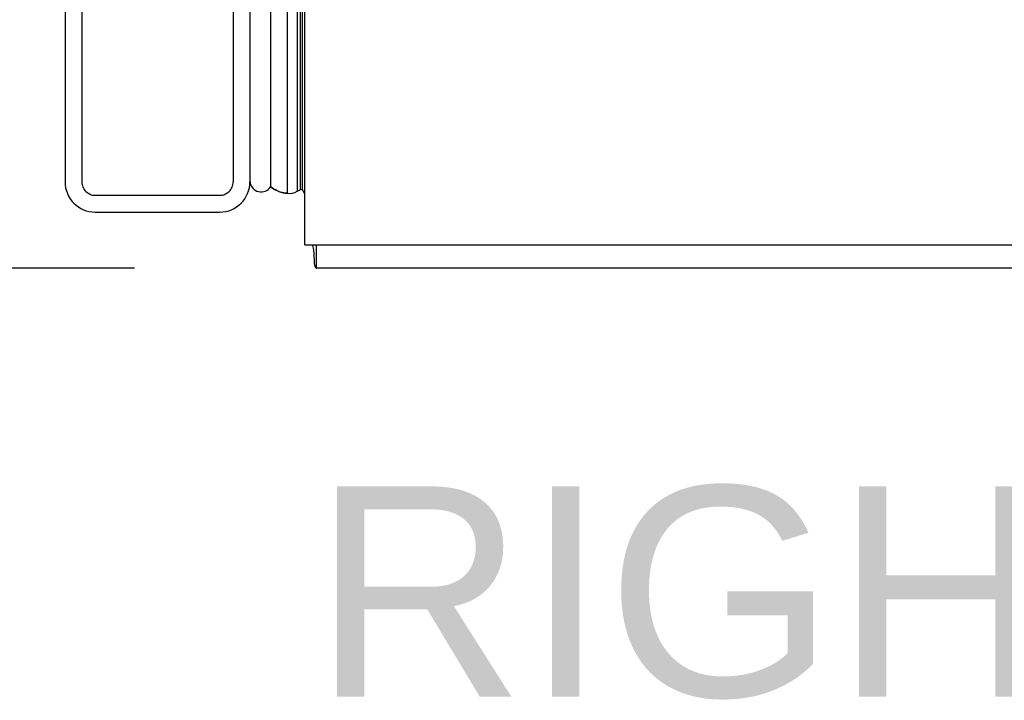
# Model space of a CAD drawing. Header units: inches. Extents: x 0 to 212, y 0 to 138.
# Tile 233 of 256: x 110.23 to 114.62, y 36.39 to 39.43. Entities that reach past the tile are written whole.
import ezdxf

# ---------------------------------------------------------------- set-up
doc = ezdxf.new("R2010")
doc.units = ezdxf.units.IN
doc.header["$LTSCALE"] = 11.6875
doc.header["$MEASUREMENT"] = 0
doc.linetypes.add('HIDDEN', pattern=[0.2, 0.1, -0.1])
doc.layers.get('0').update_dxf_attribs({"linetype": 'CONTINUOUS'})
for name, color, linetype in [('DIMENSIONS', 7, 'CONTINUOUS'), ('LEFTHAND_DOOR_ASSEMBLY', 7, 'CONTINUOUS'), ('RIGHTHAND_DOOR_ASSEMBLY', 7, 'CONTINUOUS')]:
    doc.layers.add(name, color=color, linetype=linetype)
doc.styles.get("Standard").update_dxf_attribs({"font": 'arial.ttf'})
doc.dimstyles.new('DIMSTYLE_1', dxfattribs={"dimtxt": 0.9375, "dimasz": 1.25, "dimexe": 0.09, "dimexo": 0.07, "dimgap": 0.0375, "dimtad": 0, "dimtih": 1, "dimtoh": 1, "dimzin": 4, "dimdsep": 46, "dimtxsty": 'Standard', "dimblk": '_FILLED', "dimblk1": '_FILLED', "dimblk2": '_FILLED', "dimcen": 0.09, "dimadec": 3, "dimazin": 1, "dimtfac": 1, "dimtdec": 3, "dimtofl": 0, "dimtmove": 0, "dimatfit": 3, "dimldrblk": '_FILLED', "dimfxl": 0, "dimtolj": 1, "dimtzin": 4, "dimarcsym": 0})

# ---------------------------------------------------------------- blocks, each defined once
blk = doc.blocks.new('_FILLED')
at = {"color": 0, "linetype": 'ByBlock'}
blk.add_solid([(0, 0), (-1, 0.2), (-1, -0.2)], dxfattribs=at)
blk = doc.blocks.new('*D12')
at = {"layer": 'DIMENSIONS', "color": 2, "linetype": 'Continuous'}
for p, q in [((110.7307, 98.3208), (106.2544, 98.3208)), ((107.3794, 98.3208), (107.3794, 69.2583)), ((107.3794, 38.3208), (107.3794, 67.3833)), ((110.7417, 38.3208), (106.2544, 38.3208))]:
    blk.add_line(p, q, dxfattribs=at)
at = {"layer": 'DIMENSIONS', "color": 2, "linetype": 'Continuous', "xscale": 1.25, "yscale": 1.25, "zscale": 1.25}
for p, rotation in [((107.3794, 98.3208), 90), ((107.3794, 38.3208), 270)]:
    blk.add_blockref('_FILLED', p, dxfattribs=dict(at, rotation=rotation))
at = {"layer": 'DIMENSIONS', "color": 2, "linetype": 'Continuous', "insert": (107.3794, 68.7896), "char_height": 0.9375, "width": 3.276022, "attachment_point": 2, "line_spacing_factor": 0.9}
blk.add_mtext('60.00', dxfattribs=at)

msp = doc.modelspace()

# ---------------------------------------------------------------- linework, layer by layer
at = {"color": 3, "linetype": 'Continuous'}
for q in [(111.5017, 98.2168), (123.5017, 38.4248)]:
    msp.add_line((111.5017, 38.4248), q, dxfattribs=at)
at = {"color": 7, "linetype": 'Continuous'}
for p, q in [((111.5537, 38.3208), (111.5537, 38.4248)), ((123.4497, 38.3208), (111.5537, 38.3208))]:
    msp.add_line(p, q, dxfattribs=at)
for points in [[(111.5353, 38.4248), (111.5366, 38.4203), (111.5378, 38.4147), (111.5389, 38.4088), (111.5397, 38.4029), (111.5404, 38.397), (111.5409, 38.3908), (111.5413, 38.3847), (111.5416, 38.3787), (111.5419, 38.3727), (111.5424, 38.3609)], [(111.5424, 38.3609), (111.5427, 38.3552), (111.543, 38.3498), (111.5434, 38.345), (111.5438, 38.3408), (111.5443, 38.337), (111.5449, 38.3337), (111.5457, 38.3304), (111.5466, 38.3275), (111.5476, 38.3252), (111.5487, 38.3235), (111.5499, 38.3222), (111.5512, 38.3214), (111.5524, 38.3209), (111.5537, 38.3208)]]:
    msp.add_lwpolyline(points, dxfattribs=at)
at = {"layer": 'LEFTHAND_DOOR_ASSEMBLY', "color": 8, "linetype": 'HIDDEN'}
for p, q in [((110.5067, 97.9358), (110.5067, 38.7058)), ((111.1817, 97.9358), (111.1817, 38.7058)), ((110.5667, 38.6458), (111.1217, 38.6458))]:
    msp.add_line(p, q, dxfattribs=at)
for centre, start, end in [((110.5667, 38.7058), 180, 270), ((111.1217, 38.7058), 270, 360)]:
    msp.add_arc(centre, 0.06, start, end, dxfattribs=at)
at = {"layer": 'RIGHTHAND_DOOR_ASSEMBLY', "color": 7, "linetype": 'Continuous'}
for p, q in [((111.424, 38.6554), (111.424, 97.9862)), ((111.3488, 97.9578), (111.3488, 38.6838)), ((111.4674, 97.9772), (111.4674, 38.6644)), ((111.4811, 97.9705), (111.4811, 38.6711)), ((111.4898, 97.9681), (111.4898, 38.6735)), ((111.5018, 38.6527), (111.4898, 38.6735))]:
    msp.add_line(p, q, dxfattribs=at)
at = {"layer": 'RIGHTHAND_DOOR_ASSEMBLY', "color": 3, "linetype": 'Continuous'}
for p, q in [((110.4317, 97.9358), (110.4317, 38.7058)), ((111.2567, 97.9358), (111.2567, 38.7058)), ((110.5667, 38.5708), (111.1217, 38.5708))]:
    msp.add_line(p, q, dxfattribs=at)
at = {"layer": 'RIGHTHAND_DOOR_ASSEMBLY', "color": 8, "linetype": 'HIDDEN'}
for p, q in [((110.5067, 97.9358), (110.5067, 38.7058)), ((111.1817, 97.9358), (111.1817, 38.7058)), ((110.5667, 38.6458), (111.1217, 38.6458))]:
    msp.add_line(p, q, dxfattribs=at)
at = {"layer": 'RIGHTHAND_DOOR_ASSEMBLY', "color": 7, "linetype": 'Continuous'}
for points in [[(111.424, 38.6554), (111.4162, 38.6557), (111.4084, 38.6566), (111.4007, 38.6581), (111.393, 38.6601), (111.3854, 38.6627), (111.3778, 38.6658), (111.3704, 38.6695), (111.363, 38.6737), (111.3559, 38.6785), (111.3488, 38.6838)], [(111.4811, 38.6711), (111.4777, 38.6693), (111.4743, 38.6675), (111.4708, 38.6659), (111.4674, 38.6644)]]:
    msp.add_lwpolyline(points, dxfattribs=at)
at = {"layer": 'RIGHTHAND_DOOR_ASSEMBLY', "color": 3, "linetype": 'Continuous'}
for centre, start, end in [((110.5667, 38.7058), 180, 270), ((111.1217, 38.7058), 270, 360)]:
    msp.add_arc(centre, 0.135, start, end, dxfattribs=at)
at = {"layer": 'RIGHTHAND_DOOR_ASSEMBLY', "color": 8, "linetype": 'HIDDEN'}
for centre, start, end in [((110.5667, 38.7058), 180, 270), ((111.1217, 38.7058), 270, 360)]:
    msp.add_arc(centre, 0.06, start, end, dxfattribs=at)
at = {"layer": 'RIGHTHAND_DOOR_ASSEMBLY', "color": 7, "linetype": 'Continuous'}
for centre, radius, start, end in [((111.3067, 38.7108), 0.05, 185.2617, 327.3282), ((111.4351, 38.7112), 0.0569, 258.7115, 304.5669), ((111.4777, 38.7009), 0.03, 276.412, 293.7978)]:
    msp.add_arc(centre, radius, start, end, dxfattribs=at)
for start_param, end_param in [(-3.608679, -3.143067), (-2.881148, -2.795492)]:
    msp.add_ellipse((111.4242, 38.9204), major_axis=(0, 0.265), ratio=0.632157, start_param=start_param, end_param=end_param, dxfattribs=at)

# ---------------------------------------------------------------- texts
at = {"layer": 'DIMENSIONS', "color": 2, "linetype": 'Continuous', "insert": (117.1395, 37.3469), "char_height": 0.9375, "width": 11.180297, "attachment_point": 2, "line_spacing_factor": 0.9}
msp.add_mtext('RIGHT SIDE VIEW', dxfattribs=at)

# ---------------------------------------------------------------- dimensions: what is measured, and where the dimension line sits
at = {"layer": 'DIMENSIONS', "color": 2, "linetype": 'Continuous'}
dim = msp.add_linear_dim(base=(107.3794, 98.3208), p1=(110.8117, 38.3208), p2=(110.8007, 98.3208), angle=90, dimstyle='DIMSTYLE_1', dxfattribs=at)
dim.commit()
dim.dimension.update_dxf_attribs({"geometry": '*D12', "text_midpoint": (107.3722, 68.3156), "dimtype": 160})

doc.saveas('drawing.dxf')
